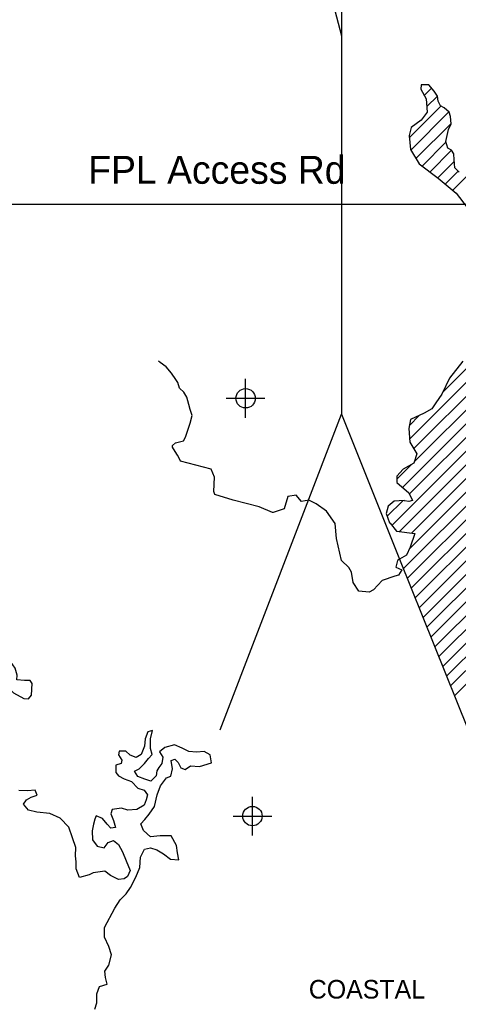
# Model space of a CAD drawing. Extents: x 164447 to 260447, y 765761 to 829592.
# Tile 5 of 16: x 201872 to 207527, y 773249 to 785947. Entities that reach past the tile are written whole.
import ezdxf

# ---------------------------------------------------------------- set-up
doc = ezdxf.new("R2010")
doc.units = 0
doc.header["$LTSCALE"] = 800
doc.header["$PDMODE"] = 34
doc.header["$PDSIZE"] = 250
doc.linetypes.add('DASHED', pattern=[0])
doc.layers.get('0').update_dxf_attribs({"linetype": 'CONTINUOUS'})
for name, color, linetype in [('MAJROADS', 9, 'CONTINUOUS'), ('SEC', 2, 'CONTINUOUS'), ('TEXT', 7, 'CONTINUOUS'), ('WATER', 4, 'CONTINUOUS'), ('WETDBA', 11, 'CONTINUOUS'), ('WETFILL', 12, 'CONTINUOUS'), ('WSHEDS', 3, 'CONTINUOUS')]:
    doc.layers.add(name, color=color, linetype=linetype)

# ---------------------------------------------------------------- blocks, each defined once
blk = doc.blocks.new('*X')
at = {"color": 0}
for p, q in [((207046.677474, 785106.471094), (207048.181496, 785107.975116)), ((207087.821154, 784970.838079), (207181.831114, 785064.848039)), ((207120.415585, 784826.655814), (207256.470465, 784962.710694)), ((206894.958593, 784424.422127), (207302.475497, 784831.939031)), ((206899.673668, 780540.049906), (211223.121764, 784863.498002)), ((206913.521604, 784266.208443), (207404.949189, 784757.636027)), ((206951.475413, 780415.074956), (211177.299508, 784640.89905)), ((206980.19275, 784156.102894), (207433.624217, 784609.534361)), ((206960.924762, 780247.747609), (211170.154306, 784456.977153)), ((207059.420517, 784058.553966), (207367.508367, 784366.641816)), ((206805.718951, 779915.765103), (211206.999041, 784317.045192)), ((207160.279182, 783982.635935), (207440.716166, 784263.072919)), ((206895.211446, 779828.480902), (211237.398424, 784170.66788)), ((207261.137846, 783906.717904), (207476.398803, 784121.978861)), ((206669.262574, 779425.755335), (211239.236869, 783995.72963)), ((207358.469843, 783827.273205), (207525.364024, 783994.167387)), ((207455.634454, 783747.661121), (207644.998325, 783937.024992)), ((206767.138891, 779346.854957), (211229.779264, 783809.49533)), ((206922.039602, 779324.978973), (211218.996109, 783621.935479)), ((207322.958309, 781140.111242), (209196.622478, 783013.775411)), ((206897.444032, 779123.606708), (210529.458917, 782755.621592)), ((206818.73205, 778868.11803), (210518.51241, 782567.89839)), ((206869.36952, 778741.978804), (210531.050201, 782403.659486)), ((206920.00699, 778615.839579), (210548.708854, 782244.541443)), ((206970.64446, 778489.700354), (210583.052931, 782102.108825)), ((207021.281929, 778363.561128), (210646.709121, 781988.98832)), ((207071.919399, 778237.421903), (210687.012712, 781852.515215)), ((207122.556869, 778111.282677), (210717.870005, 781706.595813)), ((207173.194339, 777985.143452), (210746.488644, 781558.437757)), ((207223.831809, 777859.004227), (210761.581418, 781396.753836)), ((207274.469279, 777732.865001), (210760.53147, 781218.927192)), ((207325.106749, 777606.725776), (210781.150314, 781062.769341)), ((206896.477393, 780713.630326), (207024.100452, 780841.253385)), ((207375.744219, 777480.58655), (210822.272878, 780927.11521)), ((207426.381689, 777354.447325), (210863.453377, 780791.519014)), ((207477.019158, 777228.3081), (210904.799015, 780656.087956)), ((206734.609264, 780021.432111), (206922.715681, 780209.538528)), ((206610.066957, 779543.336414), (206810.737586, 779744.007043))]:
    blk.add_line(p, q, dxfattribs=at)

msp = doc.modelspace()

# ---------------------------------------------------------------- linework, layer by layer
at = {"layer": 'MAJROADS', "color": 0}
msp.add_lwpolyline([(206019.196855, 793468.058734), (206019.196855, 780859.780535)], dxfattribs=at)
at = {"layer": 'MAJROADS', "color": 0, "linetype": 'DASHED'}
msp.add_lwpolyline([(211070.100896, 783564.458183), (197888.870672, 783564.458183)], dxfattribs=at)
at = {"layer": 'SEC', "color": 0}
for p in [(204784.463492, 781064.239375), (204872.562948, 775676.382829)]:
    msp.add_point(p, dxfattribs=at)
at = {"layer": 'WATER', "color": 0}
msp.add_lwpolyline([(201677.727371, 777967.627087), (201700.003705, 777461.076492), (201682.224782, 777369.448183), (201791.025475, 777266.4703), (201926.120146, 777191.782244), (201987.238134, 777189.389524), (202024.50728, 777235.106333), (202033.756172, 777385.707016), (202007.686838, 777422.90877), (201933.463046, 777423.163366), (201833.072574, 777432.240031), (201839.838888, 777495.526095), (201813.941781, 777582.93806), (201755.291395, 777668.279295), (201740.27211, 777744.738556), (201751.68159, 777888.782594), (201714.809315, 777958.767578), (201679.932888, 777974.168757)], close=True, dxfattribs=at)
msp.add_lwpolyline([(202839.915398, 773184.871807), (202865.583729, 773268.430444), (202866.355322, 773385.644015), (202900.451165, 773477.519937), (203001.140395, 773510.348163), (202976.574339, 773594.237483), (202968.753079, 773678.016576), (203019.483491, 773753.037475), (203053.854903, 773886.775386), (203021.08179, 773995.837014), (202963.246598, 774113.436381), (202964.073304, 774239.022349), (203099.685084, 774489.312466), (203167.380746, 774597.712728), (203243.228351, 774672.568285), (203302.386274, 774755.906468), (203370.247278, 774889.423924), (203421.308372, 775014.67921), (203430.56259, 775148.582462), (203481.458343, 775248.720555), (203556.920152, 775264.969326), (203640.47879, 775239.300995), (203723.872086, 775188.51547), (203815.527553, 775120.930035), (203924.313611, 775111.841158), (203908.175067, 775204.047762), (203892.036523, 775296.254367), (203825.884046, 775422.281246), (203683.553282, 775423.21818), (203557.857086, 775407.300091), (203466.311847, 775491.630321), (203433.373393, 775575.574755), (203483.993577, 775633.850858), (203543.041272, 775700.444245), (203610.681821, 775800.472109), (203645.163461, 775950.954816), (203687.797043, 776067.892818), (203763.809989, 776167.865569), (203822.582116, 776192.596966), (203839.933163, 776284.583115), (203823.904847, 776393.534516), (203874.249462, 776409.948629), (203915.835882, 776367.81107), (203948.884564, 776300.611432), (204007.326008, 776275.108442), (204074.635873, 776324.901919), (204191.79433, 776315.757928), (204342.828175, 776365.000268), (204326.744745, 776465.57927), (204251.668732, 776507.937284), (204151.144844, 776500.226251), (204050.731183, 776509.260014), (203967.282773, 776551.673142), (203867.089567, 776594.196496), (203741.283143, 776561.533611), (203673.918164, 776503.367736), (203715.339243, 776436.112984), (203706.415707, 776352.444119), (203664.223035, 776302.485301), (203638.830272, 776260.788652), (203630.016964, 776193.864583), (203562.596871, 776127.32631), (203487.410631, 776152.939528), (203395.534709, 776187.035371), (203354.11363, 776254.290123), (203412.94087, 776287.393918), (203480.360964, 776353.932191), (203531.036261, 776420.580692), (203581.601332, 776470.484396), (203556.980162, 776546.001319), (203557.806868, 776671.587287), (203583.640541, 776780.263119), (203524.923528, 776763.904119), (203490.827685, 776672.028197), (203481.849036, 776579.986934), (203439.270567, 776471.421331), (203372.015815, 776430.000251), (203296.884689, 776463.985867), (203238.608587, 776514.606051), (203154.884608, 776515.157188), (203146.181527, 776464.977915), (203187.602606, 776397.723163), (203178.954639, 776355.916287), (203111.810115, 776331.240004), (203111.203863, 776239.143627), (203144.417886, 776197.061182), (203219.493898, 776154.703169), (203311.36982, 776120.607325), (203394.542661, 776036.332209), (203478.101299, 776010.663877), (203519.577492, 775951.781523), (203502.391786, 775884.912567), (203476.833682, 775818.098725), (203384.351509, 775760.098192), (203267.082824, 775752.497387), (203183.524187, 775778.165718), (203066.200389, 775762.192515), (203049.069796, 775703.695958), (203082.00825, 775619.751523), (203106.519192, 775527.489805), (203047.857293, 775519.503204), (202997.953589, 775570.068274), (202939.842827, 775645.805651), (202856.339303, 775679.846381), (202839.318939, 775638.094619), (202822.133233, 775571.225663), (202804.837299, 775487.611912), (202812.438104, 775370.343227), (202870.493752, 775286.233452), (202962.479901, 775268.882405), (203013.155199, 775335.530905), (203080.299723, 775360.207189), (203146.948224, 775309.531891), (203196.57636, 775217.104831), (203246.039154, 775099.560578), (203295.446835, 774973.643927), (203261.461219, 774898.512801), (203219.378775, 774865.298778), (203143.97208, 774857.422404), (203043.833988, 774908.318157), (202968.868203, 774967.420966), (202817.999699, 774943.295821), (202767.599971, 774918.50931), (202641.793547, 774885.846425), (202600.648037, 774994.963166), (202601.254288, 775087.059543), (202593.377914, 775162.466238), (202594.094393, 775271.307411), (202553.059111, 775397.168948), (202503.706544, 775531.457997), (202395.636964, 775649.388047), (202262.064394, 775708.876653), (202094.726663, 775726.723724), (201986.050832, 775752.557397), (201919.567673, 775828.349888), (201961.815459, 775886.681104), (202020.642699, 775919.7849), (202096.159622, 775944.406069), (202071.483338, 776011.550594), (201970.95945, 776003.839561), (201862.118277, 776004.55604)], dxfattribs=at)
at = {"layer": 'WETDBA', "color": 0}
for points in [[(207539.278688, 783979.851789), (207483.86813, 784036.858934), (207474.77264, 784140.510502), (207469.802756, 784215.750827), (207438.922613, 784265.990919), (207392.045522, 784291.461875), (207364.618349, 784375.496606), (207398.121108, 784529.593328), (207434.144589, 784603.350824), (207425.997934, 784700.156815), (207407.138555, 784755.730718), (207345.877027, 784809.043931), (207294.914712, 784835.927484), (207267.205286, 784894.675917), (207258.362201, 784959.706995), (207217.394869, 785024.754905), (207144.831893, 785106.55946), (207046.765873, 785107.995851), (207043.379986, 785049.594513), (207112.07963, 784927.848411), (207126.225104, 784756.13236), (207046.112251, 784651.426065), (206917.223061, 784555.12446), (206892.182206, 784454.929676), (206908.620457, 784274.30255), (207022.376472, 784086.437648), (207265.707996, 783903.277874), (207500.393867, 783710.987374), (207640.806822, 783523.166669)], [(206770.107532, 778989.24294), (206743.282853, 778973.735252), (206719.405196, 778885.630663), (206797.39125, 778854.00765), (206756.974899, 778785.363804), (206707.041424, 778769.848369), (206546.904583, 778712.648569), (206432.138123, 778595.04506), (206379.073065, 778562.352438), (206242.572514, 778576.223438), (206170.776692, 778687.467986), (206150.723512, 778821.561056), (206117.203569, 778884.001389), (206020.074169, 778972.98337), (205958.278833, 779254.942227), (205939.946742, 779449.240286), (205828.719511, 779610.680384), (205693.369239, 779703.560695), (205598.372885, 779749.550724), (205504.256078, 779734.01613), (205435.790245, 779814.641766), (205330.781357, 779799.65326), (205280.105542, 779638.510164), (205141.143422, 779592.501602), (205130.702241, 779591.259231), (204959.813014, 779663.181466), (204622.744755, 779748.588701), (204386.538889, 779823.06491), (204373.295883, 779863.694809), (204383.373631, 780047.450936), (204342.011911, 780151.151317), (203943.73625, 780252.915068), (203931.448584, 780282.385745), (203904.740208, 780330.099103), (203878.365279, 780376.710854), (203842.854895, 780435.22834), (203842.017286, 780457.462272), (203882.606003, 780489.830573), (203950.470879, 780507.967696), (203984.21634, 780516.859407), (204009.93951, 780564.569901), (204024.778258, 780613.675661), (204052.02905, 780690.10821), (204071.365359, 780743.822202), (204093.806827, 780843.691551), (204070.404701, 780918.621027), (204050.802145, 780986.16258), (204027.501997, 781077.838209), (203986.009083, 781143.804374), (203933.944227, 781196.228658), (203909.420242, 781270.097032), (203883.479308, 781306.137557), (203830.061839, 781388.456386), (203762.394373, 781468.987176), (203681.294266, 781524.768342), (203659.92804, 781543.52022)], [(207585.573067, 781544.712935), (207411.222957, 781325.205527), (207312.998702, 781119.22557), (207234.992863, 781005.256772), (207187.276494, 780930.456075), (207088.120969, 780870.487203), (206911.049543, 780789.63072), (206888.895445, 780674.087011), (206903.079805, 780497.691475), (206991.316351, 780347.06218), (206954.854575, 780227.911266), (206816.801054, 780148.990656), (206735.44452, 780058.758585), (206733.643386, 779978.268315), (206886.915339, 779845.352403), (206936.460955, 779744.59323), (206890.701479, 779732.544384), (206832.216033, 779743.404945), (206827.42981, 779744.978308), (206700.67539, 779737.602887), (206622.742797, 779673.254498), (206597.363477, 779578.918578), (206640.687341, 779457.569403), (206646.339516, 779453.141675), (206731.03654, 779351.953542), (206964.458506, 779318.988327), (206906.877016, 779143.740289), (206858.409042, 779040.291168), (206770.107532, 778989.24294)]]:
    msp.add_lwpolyline(points, dxfattribs=at)
at = {"layer": 'WSHEDS', "color": 0}
for points in [[(202977.219863, 790299.974268), (204204.652459, 789141.327672), (204877.278466, 788191.738015), (205391.639531, 787202.582122), (205866.434359, 786332.124936), (206019.196855, 785739.047012), (206019.196855, 780859.780535)], [(204458.008682, 776790.297439), (206019.196855, 780859.780535), (206770.107532, 778989.24294)], [(206770.107532, 778989.24294), (207652.854642, 776790.297439), (208333.723453, 775899.976263), (209433.588455, 775114.398755), (211371.44584, 774328.821246), (213780.67394, 773647.987406), (214461.542751, 773909.846575)]]:
    msp.add_lwpolyline(points, dxfattribs=at)

# ---------------------------------------------------------------- block references
at = {"layer": 'WETFILL', "color": 0}
msp.add_blockref('*X', (0, 0), dxfattribs=at)
msp.add_blockref('*X', (0, 0), dxfattribs=at)
msp.add_blockref('*X', (0, 0), dxfattribs=at)
msp.add_blockref('*X', (0, 0), dxfattribs=at)
msp.add_blockref('*X', (0, 0), dxfattribs=at)
msp.add_blockref('*X', (0, 0), dxfattribs=at)
msp.add_blockref('*X', (0, 0), dxfattribs=at)
msp.add_blockref('*X', (0, 0), dxfattribs=at)
msp.add_blockref('*X', (0, 0), dxfattribs=at)
msp.add_blockref('*X', (0, 0), dxfattribs=at)
msp.add_blockref('*X', (0, 0), dxfattribs=at)
msp.add_blockref('*X', (0, 0), dxfattribs=at)
msp.add_blockref('*X', (0, 0), dxfattribs=at)
msp.add_blockref('*X', (0, 0), dxfattribs=at)
msp.add_blockref('*X', (0, 0), dxfattribs=at)
msp.add_blockref('*X', (0, 0), dxfattribs=at)
msp.add_blockref('*X', (0, 0), dxfattribs=at)
msp.add_blockref('*X', (0, 0), dxfattribs=at)
msp.add_blockref('*X', (0, 0), dxfattribs=at)
msp.add_blockref('*X', (0, 0), dxfattribs=at)
msp.add_blockref('*X', (0, 0), dxfattribs=at)
msp.add_blockref('*X', (0, 0), dxfattribs=at)

# ---------------------------------------------------------------- texts
at = {"layer": 'MAJROADS', "color": 0}
msp.add_text('FPL Access Rd', height=360, dxfattribs=at).set_placement((202755.458202, 783830.678283))
at = {"layer": 'TEXT', "color": 0}
msp.add_text('COASTAL', height=240, dxfattribs=at).set_placement((205599.367724, 773323.149865))

doc.saveas('drawing.dxf')
